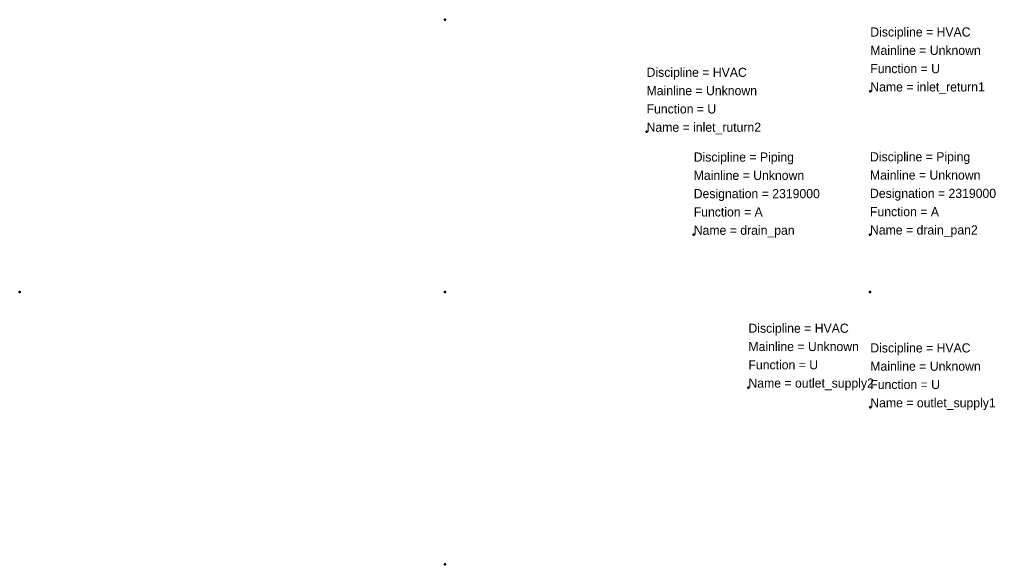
# Model space of a CAD drawing. Header units: inches. Extents: x -46 to 61, y -30 to 30.
import ezdxf

# ---------------------------------------------------------------- set-up
doc = ezdxf.new("R2010")
doc.units = ezdxf.units.IN
doc.header["$MEASUREMENT"] = 0
doc.layers.add('ConnectionPoints', color=7, linetype='Continuous', lineweight=50)

msp = doc.modelspace()

# ---------------------------------------------------------------- linework, layer by layer
at = {"layer": 'ConnectionPoints', "extrusion": (0, 1, 0)}
msp.add_point((0, 29.763, 27.3), dxfattribs=at)
at = {"layer": 'ConnectionPoints', "extrusion": (1, 0, 0)}
for p in [(46.5285, 21.92, 24.759), (46.4945, 6.284, 6.457), (46.497, 0, 27.3), (46.5285, -12.607, 31.835)]:
    msp.add_point(p, dxfattribs=at)
at = {"layer": 'ConnectionPoints', "extrusion": (0, 0, -1)}
for p in [(22.0605, 17.513, 5.829), (33.202, -10.456, 5.829)]:
    msp.add_point(p, dxfattribs=at)
at = {"layer": 'ConnectionPoints', "extrusion": (0, 1.22465e-16, -1)}
for p in [(27.217, 6.252, 5.226), (0, 0)]:
    msp.add_point(p, dxfattribs=at)
at = {"layer": 'ConnectionPoints', "extrusion": (-1, 1.22465e-16, 0)}
msp.add_point((-46.497, 0, 27.3), dxfattribs=at)
at = {"layer": 'ConnectionPoints'}
msp.add_point((0, 0, 54.6), dxfattribs=at)
msp.add_point((0, 0, 54.6), dxfattribs=at)
at = {"layer": 'ConnectionPoints', "extrusion": (0, -1, -1.22465e-16)}
msp.add_point((0, -29.763, 27.3), dxfattribs=at)

# ---------------------------------------------------------------- texts
at = {"layer": 'ConnectionPoints'}
for s, p in [('Discipline = HVAC', (46.5285, 27.92, 24.759)), ('Mainline = Unknown', (46.5285, 25.92, 24.759)), ('Function = U', (46.5285, 23.92, 24.759)), ('Discipline = HVAC', (22.0605, 23.513, 5.829)), ('Name = inlet_return1', (46.5285, 21.92, 24.759)), ('Mainline = Unknown', (22.0605, 21.513, 5.829)), ('Function = U', (22.0605, 19.513, 5.829)), ('Name = inlet_ruturn2', (22.0605, 17.513, 5.829)), ('Discipline = Piping', (27.217, 14.252, 5.226)), ('Discipline = Piping', (46.4945, 14.284, 6.457)), ('Mainline = Unknown', (27.217, 12.252, 5.226)), ('Mainline = Unknown', (46.4945, 12.284, 6.457)), ('Designation = 2319000', (27.217, 10.252, 5.226)), ('Designation = 2319000', (46.4945, 10.284, 6.457)), ('Function = A', (27.217, 8.252, 5.226)), ('Function = A', (46.4945, 8.284, 6.457)), ('Name = drain_pan', (27.217, 6.252, 5.226)), ('Name = drain_pan2', (46.4945, 6.284, 6.457)), ('Discipline = HVAC', (33.202, -4.456, 5.829)), ('Mainline = Unknown', (33.202, -6.456, 5.829)), ('Discipline = HVAC', (46.5285, -6.607, 31.835)), ('Function = U', (33.202, -8.456, 5.829)), ('Mainline = Unknown', (46.5285, -8.607, 31.835)), ('Name = outlet_supply2', (33.202, -10.456, 5.829)), ('Function = U', (46.5285, -10.607, 31.835)), ('Name = outlet_supply1', (46.5285, -12.607, 31.835))]:
    msp.add_text(s, height=1, dxfattribs=at).set_placement(p)

doc.saveas('drawing.dxf')
